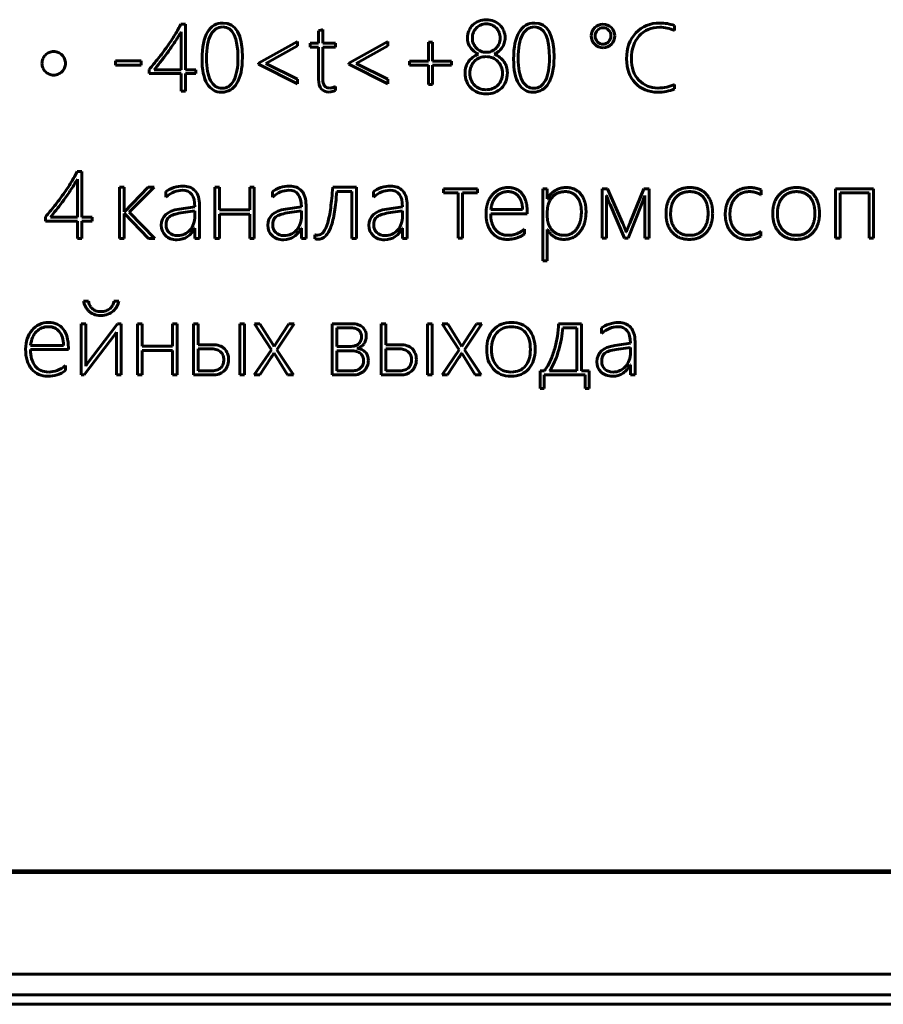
# Model space of a CAD drawing. Header units: millimetres. Extents: x -60 to 67, y -65 to 46.
# Tile 3 of 7: x 0 to 21, y -65 to -41. Entities that reach past the tile are written whole.
import ezdxf

# ---------------------------------------------------------------- set-up
doc = ezdxf.new("R2010")
doc.units = ezdxf.units.MM
doc.linetypes.add('K5LT32769', pattern=[0])
doc.linetypes.add('K5LT_BASIC', pattern=[0])

msp = doc.modelspace()

# ---------------------------------------------------------------- linework, layer by layer
at = {"color": 150, "linetype": 'K5LT_BASIC', "lineweight": 60, "true_color": 0x0080ff}
for p, q in [((4.131, -41.215), (4.021, -41.215)), ((4.131, -42.31), (4.131, -41.215)), ((15.912, -41.365), (15.912, -41.246)), ((4.028, -42.31), (4.028, -41.399)), ((7.339, -41.376), (7.339, -41.675)), ((7.443, -41.675), (7.443, -41.341)), ((6.829, -41.629), (5.892, -42.154)), ((6.067, -42.161), (6.829, -41.734)), ((6.829, -41.734), (6.829, -41.629)), ((7.133, -41.675), (7.133, -41.769)), ((7.339, -41.675), (7.133, -41.675)), ((7.747, -41.675), (7.443, -41.675)), ((7.747, -41.769), (7.747, -41.675)), ((9.008, -41.629), (8.071, -42.154)), ((8.246, -42.161), (9.008, -41.734)), ((9.008, -41.734), (9.008, -41.629)), ((10.082, -41.645), (9.988, -41.645)), ((9.988, -41.645), (9.988, -42.108)), ((10.082, -42.108), (10.082, -41.645)), ((7.133, -41.769), (7.339, -41.769)), ((7.339, -41.769), (7.339, -42.543)), ((7.443, -42.528), (7.443, -41.769)), ((7.443, -41.769), (7.747, -41.769)), ((3.066, -42.101), (2.451, -42.101)), ((2.451, -42.101), (2.451, -42.202)), ((2.451, -42.202), (3.066, -42.202)), ((3.066, -42.202), (3.066, -42.101)), ((5.892, -42.154), (5.892, -42.174)), ((5.892, -42.174), (6.829, -42.648)), ((6.067, -42.165), (6.067, -42.161)), ((6.829, -42.541), (6.067, -42.165)), ((8.071, -42.154), (8.071, -42.174)), ((8.071, -42.174), (9.008, -42.648)), ((8.246, -42.165), (8.246, -42.161)), ((9.008, -42.541), (8.246, -42.165)), ((9.525, -42.108), (9.525, -42.202)), ((9.988, -42.108), (9.525, -42.108)), ((9.525, -42.202), (9.988, -42.202)), ((9.988, -42.202), (9.988, -42.665)), ((10.544, -42.108), (10.082, -42.108)), ((10.082, -42.665), (10.082, -42.202)), ((10.082, -42.202), (10.544, -42.202)), ((10.544, -42.202), (10.544, -42.108)), ((3.259, -42.302), (3.259, -42.404)), ((3.259, -42.404), (4.028, -42.404)), ((3.379, -42.31), (4.028, -42.31)), ((4.028, -42.404), (4.028, -42.826)), ((4.385, -42.31), (4.131, -42.31)), ((4.131, -42.826), (4.131, -42.404)), ((4.131, -42.404), (4.385, -42.404)), ((4.385, -42.404), (4.385, -42.31)), ((6.829, -42.648), (6.829, -42.541)), ((9.008, -42.648), (9.008, -42.541)), ((9.988, -42.665), (10.082, -42.665)), ((15.912, -42.773), (15.912, -42.665)), ((4.028, -42.826), (4.131, -42.826)), ((7.747, -42.81), (7.747, -42.713)), ((1.634, -44.766), (1.524, -44.766)), ((1.634, -45.862), (1.634, -44.766)), ((1.531, -45.862), (1.531, -44.95)), ((2.658, -45.142), (2.547, -45.142)), ((2.547, -45.142), (2.547, -46.377)), ((2.658, -45.732), (2.658, -45.142)), ((3.235, -45.142), (2.663, -45.732)), ((2.781, -45.745), (3.379, -45.142)), ((3.379, -45.142), (3.235, -45.142)), ((3.663, -45.244), (3.663, -45.378)), ((4.953, -45.142), (4.841, -45.142)), ((4.841, -45.142), (4.841, -46.377)), ((4.953, -45.686), (4.953, -45.142)), ((5.681, -45.142), (5.681, -45.686)), ((5.792, -45.142), (5.681, -45.142)), ((5.792, -46.377), (5.792, -45.142)), ((6.229, -45.244), (6.229, -45.378)), ((8.25, -45.142), (7.679, -45.142)), ((7.778, -45.244), (8.138, -45.244)), ((8.138, -45.244), (8.138, -46.377)), ((8.25, -46.377), (8.25, -45.142)), ((8.663, -45.244), (8.663, -45.378)), ((10.345, -45.178), (10.345, -45.276)), ((11.165, -45.178), (10.345, -45.178)), ((10.345, -45.276), (10.702, -45.276)), ((10.702, -45.276), (10.702, -46.369)), ((10.808, -45.276), (11.165, -45.276)), ((10.808, -46.369), (10.808, -45.276)), ((11.165, -45.276), (11.165, -45.178)), ((12.848, -45.178), (12.742, -45.178)), ((12.742, -45.178), (12.742, -46.917)), ((12.848, -45.424), (12.848, -45.178)), ((14.3, -45.178), (14.171, -45.178)), ((14.171, -45.178), (14.171, -46.369)), ((14.662, -46.003), (14.3, -45.178)), ((15.171, -45.178), (14.833, -46.007)), ((15.304, -45.178), (15.171, -45.178)), ((15.304, -46.369), (15.304, -45.178)), ((17.994, -45.326), (17.994, -45.205)), ((19.791, -45.178), (19.791, -46.369)), ((20.706, -45.178), (19.791, -45.178)), ((19.897, -46.369), (19.897, -45.276)), ((19.897, -45.276), (20.6, -45.276)), ((20.6, -45.276), (20.6, -46.369)), ((20.706, -46.369), (20.706, -45.178)), ((12.853, -45.424), (12.848, -45.424)), ((14.274, -46.369), (14.274, -45.34)), ((15.114, -45.56), (15.139, -45.496)), ((15.166, -45.424), (15.198, -45.34)), ((15.198, -45.34), (15.198, -46.369)), ((2.663, -45.732), (2.658, -45.732)), ((3.399, -46.377), (2.781, -45.745)), ((4.359, -45.612), (3.98, -45.668)), ((4.359, -45.713), (4.019, -45.762)), ((4.359, -45.833), (4.359, -45.713)), ((4.471, -46.377), (4.471, -45.574)), ((5.681, -45.686), (4.953, -45.686)), ((6.926, -45.612), (6.546, -45.668)), ((6.926, -45.713), (6.585, -45.762)), ((6.926, -45.833), (6.926, -45.713)), ((7.037, -46.377), (7.037, -45.574)), ((9.36, -45.612), (8.98, -45.668)), ((9.36, -45.713), (9.019, -45.762)), ((9.36, -45.833), (9.36, -45.713)), ((9.471, -46.377), (9.471, -45.574)), ((11.488, -45.681), (12.253, -45.681)), ((12.364, -45.779), (12.364, -45.731)), ((12.848, -45.714), (12.848, -45.864)), ((14.358, -45.56), (14.705, -46.369)), ((14.792, -46.369), (15.114, -45.56)), ((0.762, -45.854), (0.762, -45.956)), ((0.762, -45.956), (1.531, -45.956)), ((0.882, -45.862), (1.531, -45.862)), ((1.531, -45.956), (1.531, -46.377)), ((1.887, -45.862), (1.634, -45.862)), ((1.634, -46.377), (1.634, -45.956)), ((1.634, -45.956), (1.887, -45.956)), ((1.887, -45.956), (1.887, -45.862)), ((2.658, -45.772), (2.663, -45.772)), ((2.658, -46.377), (2.658, -45.772)), ((2.663, -45.772), (3.243, -46.377)), ((4.953, -45.787), (5.681, -45.787)), ((4.953, -46.377), (4.953, -45.787)), ((5.681, -45.787), (5.681, -46.377)), ((11.484, -45.779), (12.364, -45.779)), ((4.355, -46.13), (4.359, -46.13)), ((4.359, -46.13), (4.359, -46.377)), ((6.921, -46.13), (6.926, -46.13)), ((6.926, -46.13), (6.926, -46.377)), ((9.355, -46.13), (9.36, -46.13)), ((9.36, -46.13), (9.36, -46.377)), ((12.298, -46.267), (12.298, -46.153)), ((12.848, -46.917), (12.848, -46.157)), ((12.848, -46.157), (12.853, -46.157)), ((17.99, -46.317), (17.99, -46.205)), ((1.531, -46.377), (1.634, -46.377)), ((2.547, -46.377), (2.658, -46.377)), ((3.243, -46.377), (3.399, -46.377)), ((4.359, -46.377), (4.471, -46.377)), ((4.841, -46.377), (4.953, -46.377)), ((5.681, -46.377), (5.792, -46.377)), ((6.926, -46.377), (7.037, -46.377)), ((7.247, -46.286), (7.247, -46.385)), ((8.138, -46.377), (8.25, -46.377)), ((9.36, -46.377), (9.471, -46.377)), ((10.702, -46.369), (10.808, -46.369)), ((14.171, -46.369), (14.274, -46.369)), ((14.705, -46.369), (14.792, -46.369)), ((15.198, -46.369), (15.304, -46.369)), ((19.791, -46.369), (19.897, -46.369)), ((20.6, -46.369), (20.706, -46.369)), ((12.742, -46.917), (12.848, -46.917)), ((1.799, -47.885), (1.681, -47.885)), ((2.528, -47.885), (2.41, -47.885)), ((2.094, -48.137), (2.092, -48.137)), ((1.62, -48.429), (1.62, -49.663)), ((1.731, -48.429), (1.62, -48.429)), ((1.731, -49.451), (1.731, -48.429)), ((2.497, -48.429), (1.761, -49.404)), ((2.585, -48.429), (2.497, -48.429)), ((2.585, -49.663), (2.585, -48.429)), ((3.091, -48.429), (2.98, -48.429)), ((2.98, -48.429), (2.98, -49.663)), ((3.091, -48.972), (3.091, -48.429)), ((3.819, -48.429), (3.819, -48.972)), ((3.931, -48.429), (3.819, -48.429)), ((3.931, -49.663), (3.931, -48.429)), ((4.437, -48.429), (4.326, -48.429)), ((4.326, -48.429), (4.326, -49.663)), ((4.437, -48.935), (4.437, -48.429)), ((5.553, -48.429), (5.442, -48.429)), ((5.442, -48.429), (5.442, -49.663)), ((5.553, -49.663), (5.553, -48.429)), ((5.798, -48.429), (6.203, -49.06)), ((5.928, -48.429), (5.798, -48.429)), ((6.203, -48.871), (5.928, -48.429)), ((6.331, -49.058), (6.751, -48.429)), ((6.62, -48.429), (6.334, -48.876)), ((6.751, -48.429), (6.62, -48.429)), ((7.664, -48.429), (7.664, -49.663)), ((8.133, -48.429), (7.664, -48.429)), ((8.119, -48.53), (7.775, -48.53)), ((7.775, -48.53), (7.775, -48.977)), ((8.847, -48.429), (8.847, -49.663)), ((8.958, -48.429), (8.847, -48.429)), ((8.958, -48.935), (8.958, -48.429)), ((10.074, -48.429), (9.963, -48.429)), ((9.963, -48.429), (9.963, -49.663)), ((10.074, -49.663), (10.074, -48.429)), ((10.45, -48.429), (10.319, -48.429)), ((10.319, -48.429), (10.725, -49.06)), ((10.725, -48.871), (10.45, -48.429)), ((10.853, -49.058), (11.272, -48.429)), ((11.142, -48.429), (10.855, -48.876)), ((11.272, -48.429), (11.142, -48.429)), ((13.669, -48.429), (13.119, -48.429)), ((13.558, -48.53), (13.22, -48.53)), ((13.558, -49.562), (13.558, -48.53)), ((13.669, -49.562), (13.669, -48.429)), ((14.153, -48.53), (14.153, -48.664)), ((1.698, -49.663), (2.44, -48.678)), ((2.474, -48.631), (2.474, -49.663)), ((0.4, -49.051), (1.314, -49.051)), ((0.405, -48.95), (1.198, -48.95)), ((1.314, -49.051), (1.314, -49.002)), ((3.819, -48.972), (3.091, -48.972)), ((3.091, -49.663), (3.091, -49.073)), ((3.091, -49.073), (3.819, -49.073)), ((3.819, -49.073), (3.819, -49.663)), ((4.79, -48.935), (4.437, -48.935)), ((4.767, -49.036), (4.437, -49.036)), ((4.437, -49.036), (4.437, -49.562)), ((6.203, -49.06), (5.79, -49.663)), ((6.272, -48.977), (6.267, -48.977)), ((6.334, -48.876), (6.272, -48.977)), ((6.734, -49.663), (6.331, -49.058)), ((7.775, -48.977), (8.089, -48.977)), ((7.775, -49.078), (7.775, -49.562)), ((8.105, -49.078), (7.775, -49.078)), ((9.312, -48.935), (8.958, -48.935)), ((9.289, -49.036), (8.958, -49.036)), ((8.958, -49.036), (8.958, -49.562)), ((10.725, -49.06), (10.312, -49.663)), ((10.793, -48.977), (10.788, -48.977)), ((10.855, -48.876), (10.793, -48.977)), ((11.255, -49.663), (10.853, -49.058)), ((14.849, -48.898), (14.47, -48.955)), ((14.849, -48.999), (14.509, -49.048)), ((14.849, -49.12), (14.849, -48.999)), ((14.96, -49.663), (14.96, -48.861)), ((5.926, -49.663), (6.198, -49.244)), ((6.219, -49.211), (6.262, -49.142)), ((6.262, -49.142), (6.267, -49.142)), ((6.267, -49.142), (6.593, -49.663)), ((10.447, -49.663), (10.72, -49.244)), ((10.74, -49.211), (10.784, -49.142)), ((10.784, -49.142), (10.788, -49.142)), ((10.788, -49.142), (11.114, -49.663)), ((1.245, -49.557), (1.245, -49.439)), ((4.437, -49.562), (4.77, -49.562)), ((7.775, -49.562), (8.145, -49.562)), ((8.958, -49.562), (9.291, -49.562)), ((12.672, -49.562), (12.672, -49.989)), ((12.78, -49.562), (12.672, -49.562)), ((12.904, -49.562), (13.558, -49.562)), ((13.859, -49.562), (13.669, -49.562)), ((13.859, -49.989), (13.859, -49.562)), ((14.844, -49.416), (14.849, -49.416)), ((14.849, -49.416), (14.849, -49.663)), ((1.62, -49.663), (1.698, -49.663)), ((2.474, -49.663), (2.585, -49.663)), ((2.98, -49.663), (3.091, -49.663)), ((3.819, -49.663), (3.931, -49.663)), ((4.326, -49.663), (4.8, -49.663)), ((5.442, -49.663), (5.553, -49.663)), ((5.79, -49.663), (5.926, -49.663)), ((6.593, -49.663), (6.734, -49.663)), ((7.664, -49.663), (8.168, -49.663)), ((8.847, -49.663), (9.321, -49.663)), ((9.963, -49.663), (10.074, -49.663)), ((10.312, -49.663), (10.447, -49.663)), ((11.114, -49.663), (11.255, -49.663)), ((12.773, -49.989), (12.773, -49.663)), ((12.773, -49.663), (13.758, -49.663)), ((13.758, -49.663), (13.758, -49.989)), ((14.849, -49.663), (14.96, -49.663)), ((12.672, -49.989), (12.773, -49.989)), ((13.758, -49.989), (13.859, -49.989)), ((-48.943, -61.609), (55.057, -61.609))]:
    msp.add_line(p, q, dxfattribs=at)
at = {"color": 150, "linetype": 'K5LT32769', "lineweight": 60, "true_color": 0x0080ff}
for p, q in [((-48.984, -61.65), (55.098, -61.65)), ((-50.478, -64.097), (56.592, -64.097)), ((-50.478, -64.097), (56.592, -64.097)), ((56.592, -64.594), (-50.478, -64.594)), ((56.592, -64.594), (-50.478, -64.594)), ((-50.478, -64.821), (56.592, -64.821))]:
    msp.add_line(p, q, dxfattribs=at)
at = {"color": 150, "linetype": 'K5LT_BASIC', "lineweight": 60, "true_color": 0x0080ff}
for points, degree in [([(4.021, -41.215), (3.983, -41.293), (3.935, -41.379), (3.879, -41.472)], 3), ([(5.04, -41.187), (4.877, -41.187), (4.751, -41.26), (4.663, -41.406)], 3), ([(5.505, -42.013), (5.505, -41.462), (5.35, -41.187), (5.04, -41.187)], 3), ([(11.054, -41.231), (11.014, -41.271), (10.982, -41.317), (10.959, -41.371)], 3), ([(11.198, -41.139), (11.142, -41.161), (11.094, -41.192), (11.054, -41.231)], 3), ([(11.241, -41.235), (11.2, -41.253), (11.165, -41.277), (11.136, -41.308)], 3), ([(11.378, -41.106), (11.313, -41.106), (11.254, -41.117), (11.198, -41.139)], 3), ([(11.377, -41.207), (11.327, -41.207), (11.282, -41.217), (11.241, -41.235)], 3), ([(11.509, -41.233), (11.468, -41.216), (11.424, -41.207), (11.377, -41.207)], 3), ([(11.559, -41.14), (11.503, -41.117), (11.443, -41.106), (11.378, -41.106)], 3), ([(11.615, -41.305), (11.585, -41.275), (11.55, -41.251), (11.509, -41.233)], 3), ([(11.703, -41.233), (11.663, -41.193), (11.615, -41.163), (11.559, -41.14)], 3), ([(11.797, -41.373), (11.775, -41.319), (11.743, -41.272), (11.703, -41.233)], 3), ([(12.544, -41.187), (12.381, -41.187), (12.255, -41.26), (12.168, -41.406)], 3), ([(13.009, -42.013), (13.009, -41.462), (12.854, -41.187), (12.544, -41.187)], 3), ([(14.188, -41.215), (14.111, -41.215), (14.045, -41.242), (13.99, -41.298)], 3), ([(14.39, -41.297), (14.334, -41.242), (14.267, -41.215), (14.188, -41.215)], 3), ([(15.557, -41.187), (15.325, -41.187), (15.134, -41.266), (14.983, -41.424)], 3), ([(15.912, -41.246), (15.799, -41.207), (15.68, -41.187), (15.557, -41.187)], 3), ([(3.879, -41.472), (3.822, -41.564), (3.759, -41.659), (3.691, -41.755)], 3), ([(4.028, -41.399), (3.973, -41.493), (3.917, -41.584), (3.858, -41.673)], 3), ([(4.663, -41.406), (4.576, -41.551), (4.532, -41.767), (4.532, -42.054)], 3), ([(4.743, -41.471), (4.674, -41.598), (4.64, -41.788), (4.64, -42.041)], 3), ([(5.032, -41.281), (4.908, -41.281), (4.812, -41.345), (4.743, -41.471)], 3), ([(5.397, -42.029), (5.397, -41.53), (5.275, -41.281), (5.032, -41.281)], 3), ([(7.391, -41.358), (7.373, -41.364), (7.356, -41.37), (7.339, -41.376)], 3), ([(7.443, -41.341), (7.426, -41.347), (7.409, -41.353), (7.391, -41.358)], 3), ([(10.959, -41.371), (10.936, -41.425), (10.925, -41.484), (10.925, -41.547)], 3), ([(11.068, -41.417), (11.052, -41.459), (11.043, -41.503), (11.043, -41.551)], 3), ([(11.136, -41.308), (11.106, -41.339), (11.084, -41.375), (11.068, -41.417)], 3), ([(11.687, -41.415), (11.669, -41.373), (11.645, -41.337), (11.615, -41.305)], 3), ([(11.712, -41.551), (11.712, -41.502), (11.704, -41.456), (11.687, -41.415)], 3), ([(11.831, -41.547), (11.831, -41.484), (11.82, -41.426), (11.797, -41.373)], 3), ([(12.168, -41.406), (12.08, -41.551), (12.036, -41.767), (12.036, -42.054)], 3), ([(12.247, -41.471), (12.178, -41.598), (12.144, -41.788), (12.144, -42.041)], 3), ([(12.536, -41.281), (12.412, -41.281), (12.316, -41.345), (12.247, -41.471)], 3), ([(12.901, -42.029), (12.901, -41.53), (12.779, -41.281), (12.536, -41.281)], 3), ([(13.99, -41.298), (13.935, -41.353), (13.907, -41.419), (13.907, -41.495)], 3), ([(13.907, -41.495), (13.907, -41.573), (13.935, -41.64), (13.992, -41.696)], 3), ([(14.056, -41.358), (14.018, -41.396), (13.999, -41.442), (13.999, -41.495)], 3), ([(14.193, -41.3), (14.139, -41.3), (14.094, -41.319), (14.056, -41.358)], 3), ([(14.325, -41.356), (14.289, -41.319), (14.245, -41.3), (14.193, -41.3)], 3), ([(14.323, -41.637), (14.36, -41.597), (14.379, -41.55), (14.379, -41.495)], 3), ([(14.379, -41.495), (14.379, -41.44), (14.361, -41.393), (14.325, -41.356)], 3), ([(14.473, -41.495), (14.473, -41.418), (14.445, -41.352), (14.39, -41.297)], 3), ([(14.391, -41.697), (14.446, -41.641), (14.473, -41.574), (14.473, -41.495)], 3), ([(14.983, -41.424), (14.832, -41.581), (14.757, -41.791), (14.757, -42.052)], 3), ([(14.872, -42.042), (14.872, -41.814), (14.935, -41.631), (15.062, -41.494)], 3), ([(15.062, -41.494), (15.188, -41.357), (15.353, -41.288), (15.555, -41.288)], 3), ([(15.555, -41.288), (15.68, -41.288), (15.799, -41.314), (15.912, -41.365)], 3), ([(3.858, -41.673), (3.799, -41.761), (3.741, -41.844), (3.684, -41.922)], 3), ([(10.925, -41.547), (10.925, -41.589), (10.931, -41.629), (10.943, -41.668)], 3), ([(10.943, -41.668), (10.956, -41.707), (10.974, -41.743), (10.997, -41.777)], 3), ([(11.043, -41.551), (11.043, -41.599), (11.052, -41.644), (11.069, -41.685)], 3), ([(11.069, -41.685), (11.087, -41.726), (11.11, -41.762), (11.14, -41.793)], 3), ([(11.614, -41.792), (11.644, -41.761), (11.668, -41.725), (11.686, -41.684)], 3), ([(11.686, -41.684), (11.703, -41.643), (11.712, -41.598), (11.712, -41.551)], 3), ([(11.759, -41.777), (11.782, -41.743), (11.8, -41.707), (11.812, -41.669)], 3), ([(11.812, -41.669), (11.825, -41.63), (11.831, -41.59), (11.831, -41.547)], 3), ([(13.992, -41.696), (14.048, -41.753), (14.115, -41.781), (14.193, -41.781)], 3), ([(14.188, -41.696), (14.24, -41.696), (14.285, -41.676), (14.323, -41.637)], 3), ([(14.193, -41.781), (14.27, -41.781), (14.336, -41.753), (14.391, -41.697)], 3), ([(0.76, -41.957), (0.735, -41.982), (0.715, -42.013), (0.7, -42.048)], 3), ([(0.849, -41.896), (0.815, -41.911), (0.785, -41.931), (0.76, -41.957)], 3), ([(0.96, -41.873), (0.921, -41.873), (0.884, -41.881), (0.849, -41.896)], 3), ([(1.071, -41.896), (1.038, -41.881), (1.001, -41.873), (0.96, -41.873)], 3), ([(1.161, -41.957), (1.136, -41.931), (1.105, -41.911), (1.071, -41.896)], 3), ([(1.222, -42.048), (1.208, -42.013), (1.188, -41.982), (1.161, -41.957)], 3), ([(3.691, -41.755), (3.624, -41.85), (3.553, -41.945), (3.478, -42.039)], 3), ([(3.684, -41.922), (3.626, -42.001), (3.572, -42.073), (3.519, -42.138)], 3), ([(10.997, -41.777), (11.021, -41.81), (11.049, -41.84), (11.082, -41.868)], 3), ([(11.082, -41.868), (11.114, -41.895), (11.151, -41.918), (11.191, -41.937)], 3), ([(11.14, -41.793), (11.171, -41.823), (11.206, -41.847), (11.247, -41.865)], 3), ([(11.247, -41.865), (11.287, -41.883), (11.331, -41.892), (11.377, -41.892)], 3), ([(11.377, -41.892), (11.423, -41.892), (11.466, -41.883), (11.507, -41.865)], 3), ([(11.507, -41.865), (11.548, -41.847), (11.584, -41.823), (11.614, -41.792)], 3), ([(11.569, -41.937), (11.609, -41.918), (11.645, -41.895), (11.677, -41.868)], 3), ([(11.677, -41.868), (11.71, -41.841), (11.737, -41.811), (11.759, -41.777)], 3), ([(0.7, -42.048), (0.686, -42.084), (0.678, -42.12), (0.678, -42.159)], 3), ([(0.678, -42.159), (0.678, -42.197), (0.686, -42.233), (0.7, -42.268)], 3), ([(1.245, -42.159), (1.245, -42.12), (1.238, -42.084), (1.222, -42.048)], 3), ([(1.222, -42.268), (1.238, -42.233), (1.245, -42.197), (1.245, -42.159)], 3), ([(3.478, -42.039), (3.404, -42.133), (3.331, -42.221), (3.259, -42.302)], 3), ([(3.519, -42.138), (3.467, -42.204), (3.42, -42.261), (3.379, -42.31)], 3), ([(4.532, -42.054), (4.532, -42.314), (4.573, -42.512), (4.657, -42.649)], 3), ([(5.298, -42.569), (5.364, -42.443), (5.397, -42.263), (5.397, -42.029)], 3), ([(5.373, -42.638), (5.461, -42.495), (5.505, -42.287), (5.505, -42.013)], 3), ([(10.948, -42.12), (10.921, -42.159), (10.901, -42.201), (10.888, -42.245)], 3), ([(11.093, -42.107), (11.058, -42.142), (11.031, -42.184), (11.011, -42.233)], 3), ([(11.218, -42.025), (11.17, -42.045), (11.128, -42.072), (11.093, -42.107)], 3), ([(11.373, -41.995), (11.317, -41.995), (11.266, -42.005), (11.218, -42.025)], 3), ([(11.536, -42.027), (11.487, -42.006), (11.433, -41.995), (11.373, -41.995)], 3), ([(11.66, -42.113), (11.626, -42.077), (11.584, -42.049), (11.536, -42.027)], 3), ([(11.739, -42.24), (11.721, -42.192), (11.694, -42.15), (11.66, -42.113)], 3), ([(11.866, -42.245), (11.853, -42.201), (11.833, -42.159), (11.807, -42.12)], 3), ([(12.036, -42.054), (12.036, -42.314), (12.077, -42.512), (12.161, -42.649)], 3), ([(12.802, -42.569), (12.868, -42.443), (12.901, -42.263), (12.901, -42.029)], 3), ([(12.878, -42.638), (12.965, -42.495), (13.009, -42.287), (13.009, -42.013)], 3), ([(14.757, -42.052), (14.757, -42.29), (14.826, -42.483), (14.965, -42.631)], 3), ([(0.7, -42.268), (0.715, -42.304), (0.735, -42.333), (0.76, -42.358)], 3), ([(0.76, -42.358), (0.785, -42.383), (0.815, -42.403), (0.849, -42.419)], 3), ([(0.849, -42.419), (0.884, -42.433), (0.921, -42.441), (0.96, -42.441)], 3), ([(0.96, -42.441), (1.001, -42.441), (1.038, -42.433), (1.071, -42.419)], 3), ([(1.071, -42.419), (1.105, -42.403), (1.136, -42.383), (1.161, -42.358)], 3), ([(1.161, -42.358), (1.188, -42.333), (1.208, -42.304), (1.222, -42.268)], 3), ([(10.888, -42.245), (10.875, -42.29), (10.868, -42.336), (10.868, -42.381)], 3), ([(10.868, -42.381), (10.868, -42.462), (10.881, -42.535), (10.906, -42.598)], 3), ([(11.011, -42.233), (10.991, -42.282), (10.982, -42.336), (10.982, -42.393)], 3), ([(10.982, -42.393), (10.982, -42.454), (10.991, -42.508), (11.01, -42.557)], 3), ([(11.738, -42.557), (11.757, -42.508), (11.767, -42.454), (11.767, -42.393)], 3), ([(11.767, -42.393), (11.767, -42.34), (11.758, -42.288), (11.739, -42.24)], 3), ([(11.848, -42.597), (11.873, -42.534), (11.885, -42.462), (11.885, -42.381)], 3), ([(11.885, -42.381), (11.885, -42.336), (11.879, -42.29), (11.866, -42.245)], 3), ([(4.657, -42.649), (4.741, -42.785), (4.857, -42.853), (5.005, -42.853)], 3), ([(5.005, -42.853), (5.163, -42.853), (5.286, -42.782), (5.373, -42.638)], 3), ([(5.019, -42.759), (5.138, -42.759), (5.231, -42.696), (5.298, -42.569)], 3), ([(7.339, -42.543), (7.339, -42.747), (7.425, -42.849), (7.595, -42.849)], 3), ([(7.481, -42.701), (7.456, -42.665), (7.443, -42.608), (7.443, -42.528)], 3), ([(10.906, -42.598), (10.931, -42.661), (10.967, -42.714), (11.012, -42.758)], 3), ([(11.01, -42.557), (11.03, -42.606), (11.056, -42.649), (11.091, -42.684)], 3), ([(11.091, -42.684), (11.125, -42.719), (11.166, -42.746), (11.214, -42.764)], 3), ([(11.531, -42.764), (11.58, -42.746), (11.621, -42.719), (11.656, -42.684)], 3), ([(11.656, -42.684), (11.692, -42.649), (11.719, -42.606), (11.738, -42.557)], 3), ([(11.743, -42.757), (11.788, -42.713), (11.823, -42.66), (11.848, -42.597)], 3), ([(12.161, -42.649), (12.245, -42.785), (12.361, -42.853), (12.509, -42.853)], 3), ([(12.509, -42.853), (12.667, -42.853), (12.79, -42.782), (12.878, -42.638)], 3), ([(12.524, -42.759), (12.642, -42.759), (12.735, -42.696), (12.802, -42.569)], 3), ([(14.965, -42.631), (15.104, -42.779), (15.284, -42.853), (15.504, -42.853)], 3), ([(15.912, -42.665), (15.794, -42.723), (15.662, -42.752), (15.513, -42.752)], 3), ([(7.608, -42.754), (7.548, -42.754), (7.506, -42.737), (7.481, -42.701)], 3), ([(7.595, -42.849), (7.642, -42.849), (7.693, -42.836), (7.747, -42.81)], 3), ([(7.747, -42.713), (7.697, -42.74), (7.651, -42.754), (7.608, -42.754)], 3), ([(11.012, -42.758), (11.056, -42.801), (11.11, -42.834), (11.172, -42.857)], 3), ([(11.172, -42.857), (11.234, -42.88), (11.302, -42.892), (11.376, -42.892)], 3), ([(11.214, -42.764), (11.262, -42.783), (11.315, -42.793), (11.373, -42.793)], 3), ([(11.373, -42.793), (11.43, -42.793), (11.483, -42.783), (11.531, -42.764)], 3), ([(11.376, -42.892), (11.452, -42.892), (11.521, -42.88), (11.583, -42.857)], 3), ([(11.583, -42.857), (11.645, -42.834), (11.699, -42.801), (11.743, -42.757)], 3), ([(15.504, -42.853), (15.646, -42.853), (15.782, -42.826), (15.912, -42.773)], 3), ([(1.524, -44.766), (1.486, -44.845), (1.438, -44.93), (1.381, -45.023)], 3), ([(1.381, -45.023), (1.324, -45.116), (1.262, -45.21), (1.194, -45.306)], 3), ([(1.531, -44.95), (1.476, -45.044), (1.419, -45.136), (1.361, -45.224)], 3), ([(1.361, -45.224), (1.302, -45.312), (1.244, -45.395), (1.187, -45.474)], 3), ([(3.85, -45.151), (3.771, -45.177), (3.709, -45.208), (3.663, -45.244)], 3), ([(3.663, -45.378), (3.792, -45.269), (3.924, -45.214), (4.06, -45.214)], 3), ([(4.071, -45.113), (4.002, -45.113), (3.928, -45.125), (3.85, -45.151)], 3), ([(4.06, -45.214), (4.26, -45.214), (4.359, -45.346), (4.359, -45.612)], 3), ([(4.366, -45.231), (4.296, -45.152), (4.198, -45.113), (4.071, -45.113)], 3), ([(4.471, -45.574), (4.471, -45.424), (4.436, -45.309), (4.366, -45.231)], 3), ([(6.416, -45.151), (6.337, -45.177), (6.275, -45.208), (6.229, -45.244)], 3), ([(6.229, -45.378), (6.358, -45.269), (6.49, -45.214), (6.626, -45.214)], 3), ([(6.637, -45.113), (6.568, -45.113), (6.494, -45.125), (6.416, -45.151)], 3), ([(6.626, -45.214), (6.826, -45.214), (6.926, -45.346), (6.926, -45.612)], 3), ([(6.932, -45.231), (6.863, -45.152), (6.764, -45.113), (6.637, -45.113)], 3), ([(7.037, -45.574), (7.037, -45.424), (7.002, -45.309), (6.932, -45.231)], 3), ([(7.679, -45.142), (7.667, -45.328), (7.651, -45.493), (7.631, -45.636)], 3), ([(7.724, -45.733), (7.747, -45.59), (7.764, -45.427), (7.778, -45.244)], 3), ([(8.85, -45.151), (8.771, -45.177), (8.709, -45.208), (8.663, -45.244)], 3), ([(8.663, -45.378), (8.792, -45.269), (8.924, -45.214), (9.06, -45.214)], 3), ([(9.071, -45.113), (9.002, -45.113), (8.928, -45.125), (8.85, -45.151)], 3), ([(9.06, -45.214), (9.26, -45.214), (9.36, -45.346), (9.36, -45.612)], 3), ([(9.366, -45.231), (9.297, -45.152), (9.198, -45.113), (9.071, -45.113)], 3), ([(9.471, -45.574), (9.471, -45.424), (9.436, -45.309), (9.366, -45.231)], 3), ([(11.905, -45.149), (11.668, -45.149), (11.52, -45.328)], 2), ([(11.901, -45.247), (11.733, -45.247), (11.624, -45.36)], 2), ([(12.154, -45.361), (12.062, -45.247), (11.901, -45.247)], 2), ([(12.245, -45.305), (12.127, -45.149), (11.905, -45.149)], 2), ([(13.036, -45.221), (12.917, -45.292), (12.853, -45.424)], 2), ([(13.284, -45.247), (13.076, -45.247), (12.962, -45.387)], 2), ([(13.298, -45.149), (13.155, -45.149), (13.036, -45.221)], 2), ([(13.564, -45.379), (13.459, -45.247), (13.284, -45.247)], 2), ([(13.652, -45.306), (13.525, -45.149), (13.298, -45.149)], 2), ([(16.281, -45.149), (16.022, -45.149), (15.864, -45.317)], 2), ([(16.277, -45.247), (16.066, -45.247), (15.942, -45.389)], 2), ([(16.604, -45.383), (16.488, -45.247), (16.277, -45.247)], 2), ([(16.683, -45.316), (16.535, -45.149), (16.281, -45.149)], 2), ([(17.731, -45.149), (17.469, -45.149), (17.302, -45.33)], 2), ([(17.376, -45.398), (17.506, -45.247), (17.715, -45.247)], 2), ([(17.715, -45.247), (17.867, -45.247), (17.994, -45.326)], 2), ([(17.994, -45.205), (17.867, -45.149), (17.731, -45.149)], 2), ([(18.853, -45.149), (18.594, -45.149), (18.436, -45.317)], 2), ([(18.848, -45.247), (18.638, -45.247), (18.513, -45.389)], 2), ([(19.175, -45.383), (19.06, -45.247), (18.848, -45.247)], 2), ([(19.255, -45.316), (19.107, -45.149), (18.853, -45.149)], 2), ([(1.194, -45.306), (1.126, -45.402), (1.055, -45.497), (0.981, -45.59)], 3), ([(1.187, -45.474), (1.129, -45.552), (1.075, -45.624), (1.022, -45.69)], 3), ([(11.52, -45.328), (11.372, -45.506), (11.372, -45.767)], 2), ([(11.624, -45.36), (11.514, -45.472), (11.488, -45.681)], 2), ([(12.253, -45.681), (12.246, -45.475), (12.154, -45.361)], 2), ([(12.364, -45.731), (12.364, -45.461), (12.245, -45.305)], 2), ([(12.962, -45.387), (12.848, -45.526), (12.848, -45.714)], 2), ([(13.668, -45.733), (13.668, -45.51), (13.564, -45.379)], 2), ([(13.78, -45.731), (13.78, -45.462), (13.652, -45.306)], 2), ([(14.274, -45.34), (14.291, -45.385), (14.306, -45.426)], 2), ([(14.306, -45.426), (14.318, -45.461), (14.332, -45.498)], 2), ([(14.332, -45.498), (14.346, -45.535), (14.358, -45.56)], 2), ([(15.139, -45.496), (15.154, -45.459), (15.166, -45.424)], 2), ([(15.864, -45.317), (15.706, -45.484), (15.706, -45.781)], 2), ([(15.942, -45.389), (15.817, -45.531), (15.817, -45.783)], 2), ([(16.719, -45.774), (16.719, -45.519), (16.604, -45.383)], 2), ([(16.83, -45.776), (16.83, -45.482), (16.683, -45.316)], 2), ([(17.302, -45.33), (17.134, -45.511), (17.134, -45.795)], 2), ([(17.246, -45.788), (17.246, -45.548), (17.376, -45.398)], 2), ([(18.436, -45.317), (18.277, -45.484), (18.277, -45.781)], 2), ([(18.513, -45.389), (18.389, -45.531), (18.389, -45.783)], 2), ([(19.291, -45.774), (19.291, -45.519), (19.175, -45.383)], 2), ([(19.402, -45.776), (19.402, -45.482), (19.255, -45.316)], 2), ([(0.981, -45.59), (0.907, -45.684), (0.834, -45.772), (0.762, -45.854)], 3), ([(1.022, -45.69), (0.969, -45.756), (0.923, -45.813), (0.882, -45.862)], 3), ([(3.98, -45.668), (3.695, -45.713), (3.552, -45.843), (3.552, -46.058)], 3), ([(4.019, -45.762), (3.89, -45.781), (3.799, -45.811), (3.747, -45.852)], 3), ([(6.546, -45.668), (6.261, -45.713), (6.118, -45.843), (6.118, -46.058)], 3), ([(6.585, -45.762), (6.456, -45.781), (6.365, -45.811), (6.313, -45.852)], 3), ([(7.631, -45.636), (7.612, -45.78), (7.587, -45.9), (7.559, -45.998)], 3), ([(7.638, -46.094), (7.673, -45.996), (7.702, -45.875), (7.724, -45.733)], 3), ([(8.98, -45.668), (8.695, -45.713), (8.552, -45.843), (8.552, -46.058)], 3), ([(9.019, -45.762), (8.89, -45.781), (8.799, -45.811), (8.747, -45.852)], 3), ([(11.372, -45.767), (11.372, -46.068), (11.514, -46.233)], 2), ([(13.554, -46.144), (13.668, -45.988), (13.668, -45.733)], 2), ([(13.634, -46.214), (13.78, -46.03), (13.78, -45.731)], 2), ([(3.747, -45.852), (3.694, -45.893), (3.668, -45.961), (3.668, -46.054)], 3), ([(4.241, -46.174), (4.32, -46.086), (4.359, -45.972), (4.359, -45.833)], 3), ([(6.313, -45.852), (6.26, -45.893), (6.234, -45.961), (6.234, -46.054)], 3), ([(6.807, -46.174), (6.886, -46.086), (6.926, -45.972), (6.926, -45.833)], 3), ([(7.559, -45.998), (7.529, -46.096), (7.495, -46.17), (7.454, -46.22)], 3), ([(8.747, -45.852), (8.695, -45.893), (8.668, -45.961), (8.668, -46.054)], 3), ([(9.242, -46.174), (9.32, -46.086), (9.36, -45.972), (9.36, -45.833)], 3), ([(11.597, -46.162), (11.484, -46.024), (11.484, -45.779)], 2), ([(12.848, -45.864), (12.848, -46.043), (12.961, -46.172)], 2), ([(14.689, -46.068), (14.675, -46.031), (14.662, -46.003)], 2), ([(15.706, -45.781), (15.706, -46.055), (15.857, -46.227)], 2), ([(15.817, -45.783), (15.817, -46.017), (15.939, -46.158)], 2), ([(16.603, -46.161), (16.719, -46.021), (16.719, -45.774)], 2), ([(16.68, -46.226), (16.83, -46.054), (16.83, -45.776)], 2), ([(17.134, -45.795), (17.134, -46.064), (17.283, -46.231)], 2), ([(17.365, -46.16), (17.246, -46.019), (17.246, -45.788)], 2), ([(18.277, -45.781), (18.277, -46.055), (18.429, -46.227)], 2), ([(18.389, -45.783), (18.389, -46.017), (18.51, -46.158)], 2), ([(19.175, -46.161), (19.291, -46.021), (19.291, -45.774)], 2), ([(19.252, -46.226), (19.402, -46.054), (19.402, -45.776)], 2), ([(3.552, -46.058), (3.552, -46.159), (3.586, -46.242), (3.654, -46.308)], 3), ([(3.668, -46.054), (3.668, -46.127), (3.692, -46.187), (3.741, -46.234)], 3), ([(3.741, -46.234), (3.79, -46.282), (3.857, -46.305), (3.944, -46.305)], 3), ([(3.944, -46.305), (4.064, -46.305), (4.162, -46.261), (4.241, -46.174)], 3), ([(4.183, -46.331), (4.258, -46.281), (4.315, -46.214), (4.355, -46.13)], 3), ([(6.118, -46.058), (6.118, -46.159), (6.152, -46.242), (6.221, -46.308)], 3), ([(6.234, -46.054), (6.234, -46.127), (6.258, -46.187), (6.307, -46.234)], 3), ([(6.307, -46.234), (6.356, -46.282), (6.423, -46.305), (6.51, -46.305)], 3), ([(6.51, -46.305), (6.63, -46.305), (6.728, -46.261), (6.807, -46.174)], 3), ([(6.749, -46.331), (6.824, -46.281), (6.882, -46.214), (6.921, -46.13)], 3), ([(7.454, -46.22), (7.414, -46.27), (7.367, -46.296), (7.313, -46.296)], 3), ([(7.505, -46.318), (7.558, -46.267), (7.602, -46.192), (7.638, -46.094)], 3), ([(8.552, -46.058), (8.552, -46.159), (8.586, -46.242), (8.655, -46.308)], 3), ([(8.668, -46.054), (8.668, -46.127), (8.693, -46.187), (8.741, -46.234)], 3), ([(8.741, -46.234), (8.79, -46.282), (8.858, -46.305), (8.944, -46.305)], 3), ([(8.944, -46.305), (9.064, -46.305), (9.163, -46.261), (9.242, -46.174)], 3), ([(9.183, -46.331), (9.258, -46.281), (9.316, -46.214), (9.355, -46.13)], 3), ([(11.514, -46.233), (11.655, -46.398), (11.885, -46.398)], 2), ([(11.908, -46.3), (11.71, -46.3), (11.597, -46.162)], 2), ([(12.298, -46.153), (12.107, -46.3), (11.908, -46.3)], 2), ([(12.853, -46.157), (12.981, -46.398), (13.248, -46.398)], 2), ([(12.961, -46.172), (13.074, -46.3), (13.258, -46.3)], 2), ([(13.248, -46.398), (13.488, -46.398), (13.634, -46.214)], 2), ([(13.258, -46.3), (13.44, -46.3), (13.554, -46.144)], 2), ([(14.717, -46.141), (14.704, -46.106), (14.689, -46.068)], 2), ([(14.747, -46.224), (14.732, -46.182), (14.717, -46.141)], 2), ([(14.78, -46.143), (14.763, -46.183), (14.747, -46.224)], 2), ([(14.807, -46.073), (14.792, -46.11), (14.78, -46.143)], 2), ([(14.833, -46.007), (14.822, -46.035), (14.807, -46.073)], 2), ([(15.857, -46.227), (16.009, -46.398), (16.269, -46.398)], 2), ([(15.939, -46.158), (16.061, -46.3), (16.272, -46.3)], 2), ([(16.269, -46.398), (16.53, -46.398), (16.68, -46.226)], 2), ([(16.272, -46.3), (16.487, -46.3), (16.603, -46.161)], 2), ([(17.283, -46.231), (17.432, -46.398), (17.674, -46.398)], 2), ([(17.679, -46.3), (17.484, -46.3), (17.365, -46.16)], 2), ([(17.99, -46.205), (17.857, -46.3), (17.679, -46.3)], 2), ([(18.429, -46.227), (18.58, -46.398), (18.84, -46.398)], 2), ([(18.51, -46.158), (18.632, -46.3), (18.844, -46.3)], 2), ([(18.84, -46.398), (19.101, -46.398), (19.252, -46.226)], 2), ([(18.844, -46.3), (19.059, -46.3), (19.175, -46.161)], 2), ([(3.654, -46.308), (3.723, -46.374), (3.815, -46.407), (3.933, -46.407)], 3), ([(3.933, -46.407), (4.024, -46.407), (4.108, -46.382), (4.183, -46.331)], 3), ([(6.221, -46.308), (6.289, -46.374), (6.381, -46.407), (6.499, -46.407)], 3), ([(6.499, -46.407), (6.591, -46.407), (6.674, -46.382), (6.749, -46.331)], 3), ([(7.278, -46.293), (7.264, -46.291), (7.254, -46.288), (7.247, -46.286)], 3), ([(7.247, -46.385), (7.256, -46.387), (7.266, -46.389), (7.279, -46.391)], 3), ([(7.313, -46.296), (7.305, -46.296), (7.293, -46.295), (7.278, -46.293)], 3), ([(7.279, -46.391), (7.291, -46.394), (7.304, -46.394), (7.316, -46.394)], 3), ([(7.316, -46.394), (7.39, -46.394), (7.453, -46.369), (7.505, -46.318)], 3), ([(8.655, -46.308), (8.723, -46.374), (8.816, -46.407), (8.933, -46.407)], 3), ([(8.933, -46.407), (9.025, -46.407), (9.108, -46.382), (9.183, -46.331)], 3), ([(11.885, -46.398), (12.113, -46.398), (12.298, -46.267)], 2), ([(17.674, -46.398), (17.857, -46.398), (17.99, -46.317)], 2), ([(1.681, -47.885), (1.69, -47.929), (1.703, -47.971), (1.723, -48.013)], 3), ([(1.826, -47.98), (1.813, -47.95), (1.804, -47.918), (1.799, -47.885)], 3), ([(2.41, -47.885), (2.406, -47.918), (2.396, -47.95), (2.381, -47.98)], 3), ([(2.483, -48.013), (2.505, -47.971), (2.52, -47.929), (2.528, -47.885)], 3), ([(1.723, -48.013), (1.743, -48.054), (1.769, -48.09), (1.802, -48.123)], 3), ([(1.802, -48.123), (1.835, -48.155), (1.876, -48.18), (1.924, -48.2)], 3), ([(1.883, -48.061), (1.859, -48.038), (1.84, -48.011), (1.826, -47.98)], 3), ([(1.971, -48.117), (1.937, -48.103), (1.907, -48.085), (1.883, -48.061)], 3), ([(2.092, -48.137), (2.046, -48.137), (2.006, -48.13), (1.971, -48.117)], 3), ([(2.22, -48.117), (2.183, -48.13), (2.141, -48.137), (2.094, -48.137)], 3), ([(2.317, -48.061), (2.29, -48.085), (2.258, -48.103), (2.22, -48.117)], 3), ([(2.265, -48.2), (2.316, -48.18), (2.36, -48.155), (2.396, -48.123)], 3), ([(2.381, -47.98), (2.365, -48.011), (2.344, -48.038), (2.317, -48.061)], 3), ([(2.396, -48.123), (2.432, -48.09), (2.461, -48.054), (2.483, -48.013)], 3), ([(1.924, -48.2), (1.972, -48.219), (2.028, -48.229), (2.093, -48.229)], 3), ([(2.093, -48.229), (2.157, -48.229), (2.215, -48.219), (2.265, -48.2)], 3), ([(0.438, -48.584), (0.336, -48.707), (0.284, -48.859), (0.284, -49.039)], 3), ([(0.838, -48.399), (0.673, -48.399), (0.541, -48.461), (0.438, -48.584)], 3), ([(0.833, -48.5), (0.717, -48.5), (0.621, -48.539), (0.545, -48.617)], 3), ([(1.095, -48.618), (1.032, -48.54), (0.944, -48.5), (0.833, -48.5)], 3), ([(1.191, -48.56), (1.109, -48.453), (0.991, -48.399), (0.838, -48.399)], 3), ([(1.314, -49.002), (1.314, -48.815), (1.273, -48.668), (1.191, -48.56)], 3), ([(8.239, -48.547), (8.207, -48.536), (8.167, -48.53), (8.119, -48.53)], 3), ([(8.293, -48.452), (8.248, -48.436), (8.195, -48.429), (8.133, -48.429)], 3), ([(8.317, -48.594), (8.298, -48.574), (8.271, -48.559), (8.239, -48.547)], 3), ([(8.403, -48.514), (8.375, -48.488), (8.338, -48.467), (8.293, -48.452)], 3), ([(8.36, -48.661), (8.352, -48.636), (8.338, -48.613), (8.317, -48.594)], 3), ([(8.468, -48.608), (8.454, -48.572), (8.432, -48.541), (8.403, -48.514)], 3), ([(8.489, -48.725), (8.489, -48.683), (8.482, -48.644), (8.468, -48.608)], 3), ([(11.552, -48.573), (11.442, -48.688), (11.388, -48.848), (11.388, -49.053)], 3), ([(11.986, -48.399), (11.806, -48.399), (11.662, -48.457), (11.552, -48.573)], 3), ([(11.981, -48.5), (11.835, -48.5), (11.719, -48.549), (11.633, -48.647)], 3), ([(12.32, -48.641), (12.24, -48.547), (12.127, -48.5), (11.981, -48.5)], 3), ([(12.403, -48.571), (12.3, -48.457), (12.161, -48.399), (11.986, -48.399)], 3), ([(12.556, -49.048), (12.556, -48.845), (12.505, -48.686), (12.403, -48.571)], 3), ([(13.119, -48.429), (13.116, -48.529), (13.108, -48.63), (13.092, -48.731)], 3), ([(14.339, -48.438), (14.261, -48.463), (14.199, -48.494), (14.153, -48.53)], 3), ([(14.153, -48.664), (14.282, -48.555), (14.414, -48.5), (14.55, -48.5)], 3), ([(14.561, -48.399), (14.492, -48.399), (14.418, -48.412), (14.339, -48.438)], 3), ([(14.55, -48.5), (14.75, -48.5), (14.849, -48.633), (14.849, -48.898)], 3), ([(14.856, -48.517), (14.786, -48.439), (14.688, -48.399), (14.561, -48.399)], 3), ([(14.96, -48.861), (14.96, -48.711), (14.925, -48.596), (14.856, -48.517)], 3), ([(0.545, -48.617), (0.47, -48.694), (0.423, -48.805), (0.405, -48.95)], 3), ([(1.198, -48.95), (1.193, -48.808), (1.159, -48.697), (1.095, -48.618)], 3), ([(2.44, -48.678), (2.444, -48.674), (2.449, -48.667), (2.455, -48.658)], 3), ([(2.455, -48.658), (2.461, -48.649), (2.467, -48.64), (2.474, -48.631)], 3), ([(8.313, -48.904), (8.334, -48.882), (8.35, -48.857), (8.359, -48.829)], 3), ([(8.359, -48.829), (8.368, -48.801), (8.373, -48.771), (8.373, -48.742)], 3), ([(8.373, -48.742), (8.373, -48.714), (8.369, -48.687), (8.36, -48.661)], 3), ([(8.427, -48.918), (8.447, -48.892), (8.462, -48.863), (8.473, -48.83)], 3), ([(8.473, -48.83), (8.484, -48.798), (8.489, -48.763), (8.489, -48.725)], 3), ([(11.633, -48.647), (11.547, -48.745), (11.504, -48.881), (11.504, -49.055)], 3), ([(12.44, -49.046), (12.44, -48.87), (12.4, -48.735), (12.32, -48.641)], 3), ([(13.092, -48.731), (13.077, -48.832), (13.055, -48.932), (13.027, -49.029)], 3), ([(0.284, -49.039), (0.284, -49.247), (0.333, -49.408), (0.431, -49.522)], 3), ([(0.518, -49.449), (0.439, -49.353), (0.4, -49.221), (0.4, -49.051)], 3), ([(4.895, -49.056), (4.859, -49.043), (4.816, -49.036), (4.767, -49.036)], 3), ([(4.95, -48.959), (4.902, -48.943), (4.849, -48.935), (4.79, -48.935)], 3), ([(4.985, -49.11), (4.961, -49.088), (4.931, -49.069), (4.895, -49.056)], 3), ([(6.267, -48.977), (6.26, -48.964), (6.239, -48.928), (6.203, -48.871)], 3), ([(8.089, -48.977), (8.143, -48.977), (8.189, -48.97), (8.225, -48.957)], 3), ([(8.256, -49.097), (8.215, -49.085), (8.165, -49.078), (8.105, -49.078)], 3), ([(8.225, -48.957), (8.262, -48.944), (8.291, -48.926), (8.313, -48.904)], 3), ([(8.259, -49.021), (8.294, -49.014), (8.326, -49.002), (8.354, -48.984)], 3), ([(8.38, -49.053), (8.345, -49.037), (8.305, -49.026), (8.259, -49.021)], 3), ([(8.354, -48.984), (8.383, -48.967), (8.407, -48.944), (8.427, -48.918)], 3), ([(8.467, -49.116), (8.444, -49.091), (8.415, -49.07), (8.38, -49.053)], 3), ([(9.416, -49.056), (9.38, -49.043), (9.338, -49.036), (9.289, -49.036)], 3), ([(9.471, -48.959), (9.423, -48.943), (9.37, -48.935), (9.312, -48.935)], 3), ([(9.507, -49.11), (9.483, -49.088), (9.452, -49.069), (9.416, -49.056)], 3), ([(10.788, -48.977), (10.781, -48.964), (10.76, -48.928), (10.725, -48.871)], 3), ([(11.388, -49.053), (11.388, -49.243), (11.44, -49.397), (11.545, -49.515)], 3), ([(11.504, -49.055), (11.504, -49.217), (11.546, -49.347), (11.63, -49.445)], 3), ([(12.319, -49.447), (12.399, -49.351), (12.44, -49.217), (12.44, -49.046)], 3), ([(12.4, -49.515), (12.504, -49.396), (12.556, -49.24), (12.556, -49.048)], 3), ([(13.027, -49.029), (12.999, -49.126), (12.964, -49.22), (12.923, -49.31)], 3), ([(13.125, -49.059), (13.099, -49.148), (13.068, -49.234), (13.031, -49.319)], 3), ([(14.47, -48.955), (14.185, -48.999), (14.042, -49.13), (14.042, -49.345)], 3), ([(14.509, -49.048), (14.38, -49.067), (14.289, -49.097), (14.236, -49.138)], 3), ([(5.039, -49.192), (5.027, -49.16), (5.01, -49.133), (4.985, -49.11)], 3), ([(5.057, -49.293), (5.057, -49.257), (5.051, -49.223), (5.039, -49.192)], 3), ([(5.041, -49.397), (5.051, -49.365), (5.057, -49.33), (5.057, -49.293)], 3), ([(5.14, -49.457), (5.162, -49.411), (5.173, -49.356), (5.173, -49.293)], 3), ([(5.173, -49.293), (5.173, -49.237), (5.164, -49.187), (5.146, -49.142)], 3), ([(6.198, -49.244), (6.206, -49.232), (6.213, -49.221), (6.219, -49.211)], 3), ([(8.353, -49.149), (8.328, -49.127), (8.296, -49.11), (8.256, -49.097)], 3), ([(8.406, -49.226), (8.395, -49.197), (8.377, -49.171), (8.353, -49.149)], 3), ([(8.405, -49.418), (8.417, -49.389), (8.422, -49.355), (8.422, -49.319)], 3), ([(8.422, -49.319), (8.422, -49.286), (8.417, -49.255), (8.406, -49.226)], 3), ([(8.511, -49.453), (8.529, -49.41), (8.538, -49.362), (8.538, -49.31)], 3), ([(9.561, -49.192), (9.549, -49.16), (9.531, -49.133), (9.507, -49.11)], 3), ([(9.578, -49.293), (9.578, -49.257), (9.572, -49.223), (9.561, -49.192)], 3), ([(9.562, -49.397), (9.573, -49.365), (9.578, -49.33), (9.578, -49.293)], 3), ([(9.661, -49.457), (9.683, -49.411), (9.694, -49.356), (9.694, -49.293)], 3), ([(9.694, -49.293), (9.694, -49.237), (9.685, -49.187), (9.668, -49.142)], 3), ([(10.72, -49.244), (10.728, -49.232), (10.734, -49.221), (10.74, -49.211)], 3), ([(12.923, -49.31), (12.882, -49.4), (12.834, -49.484), (12.78, -49.562)], 3), ([(13.031, -49.319), (12.994, -49.404), (12.952, -49.485), (12.904, -49.562)], 3), ([(14.236, -49.138), (14.184, -49.18), (14.158, -49.247), (14.158, -49.34)], 3), ([(14.731, -49.46), (14.81, -49.372), (14.849, -49.258), (14.849, -49.12)], 3), ([(0.431, -49.522), (0.529, -49.636), (0.658, -49.693), (0.817, -49.693)], 3), ([(0.84, -49.592), (0.703, -49.592), (0.596, -49.544), (0.518, -49.449)], 3), ([(0.817, -49.693), (0.974, -49.693), (1.117, -49.648), (1.245, -49.557)], 3), ([(1.245, -49.439), (1.113, -49.541), (0.978, -49.592), (0.84, -49.592)], 3), ([(1.745, -49.426), (1.74, -49.434), (1.736, -49.442), (1.731, -49.451)], 3), ([(1.761, -49.404), (1.755, -49.411), (1.75, -49.418), (1.745, -49.426)], 3), ([(4.77, -49.562), (4.822, -49.562), (4.866, -49.555), (4.902, -49.541)], 3), ([(4.902, -49.541), (4.938, -49.527), (4.968, -49.508), (4.991, -49.483)], 3), ([(4.991, -49.483), (5.014, -49.458), (5.03, -49.43), (5.041, -49.397)], 3), ([(5.055, -49.573), (5.09, -49.542), (5.118, -49.504), (5.14, -49.457)], 3), ([(8.145, -49.562), (8.191, -49.562), (8.231, -49.556), (8.266, -49.544)], 3), ([(8.266, -49.544), (8.3, -49.533), (8.329, -49.516), (8.352, -49.495)], 3), ([(8.352, -49.495), (8.376, -49.474), (8.393, -49.448), (8.405, -49.418)], 3), ([(8.435, -49.565), (8.468, -49.533), (8.493, -49.496), (8.511, -49.453)], 3), ([(9.291, -49.562), (9.343, -49.562), (9.387, -49.555), (9.424, -49.541)], 3), ([(9.424, -49.541), (9.46, -49.527), (9.489, -49.508), (9.512, -49.483)], 3), ([(9.512, -49.483), (9.535, -49.458), (9.552, -49.43), (9.562, -49.397)], 3), ([(9.576, -49.573), (9.611, -49.542), (9.64, -49.504), (9.661, -49.457)], 3), ([(11.545, -49.515), (11.65, -49.634), (11.792, -49.693), (11.972, -49.693)], 3), ([(11.63, -49.445), (11.714, -49.543), (11.83, -49.592), (11.976, -49.592)], 3), ([(11.972, -49.693), (12.153, -49.693), (12.296, -49.634), (12.4, -49.515)], 3), ([(11.976, -49.592), (12.124, -49.592), (12.239, -49.544), (12.319, -49.447)], 3), ([(14.042, -49.345), (14.042, -49.445), (14.076, -49.528), (14.144, -49.594)], 3), ([(14.158, -49.34), (14.158, -49.413), (14.182, -49.473), (14.231, -49.521)], 3), ([(14.231, -49.521), (14.28, -49.568), (14.347, -49.592), (14.434, -49.592)], 3), ([(14.434, -49.592), (14.553, -49.592), (14.652, -49.548), (14.731, -49.46)], 3), ([(14.673, -49.618), (14.748, -49.567), (14.805, -49.5), (14.844, -49.416)], 3), ([(4.8, -49.663), (4.846, -49.663), (4.891, -49.656), (4.936, -49.641)], 3), ([(4.936, -49.641), (4.98, -49.626), (5.02, -49.603), (5.055, -49.573)], 3), ([(8.168, -49.663), (8.222, -49.663), (8.272, -49.655), (8.317, -49.637)], 3), ([(8.317, -49.637), (8.363, -49.62), (8.402, -49.596), (8.435, -49.565)], 3), ([(9.321, -49.663), (9.367, -49.663), (9.412, -49.656), (9.457, -49.641)], 3), ([(9.457, -49.641), (9.501, -49.626), (9.541, -49.603), (9.576, -49.573)], 3), ([(14.144, -49.594), (14.213, -49.66), (14.305, -49.693), (14.422, -49.693)], 3), ([(14.422, -49.693), (14.514, -49.693), (14.597, -49.668), (14.673, -49.618)], 3)]:
    msp.add_open_spline(points, degree=degree, dxfattribs=at)
for points in [[(13.999, -41.495), (13.999, -41.55), (14.018, -41.597), (14.092, -41.676), (14.136, -41.696), (14.188, -41.696)], [(11.191, -41.937), (11.137, -41.957), (11.089, -41.982), (11.009, -42.045), (10.975, -42.08), (10.948, -42.12)], [(11.807, -42.12), (11.78, -42.08), (11.747, -42.045), (11.668, -41.982), (11.622, -41.957), (11.569, -41.937)], [(4.64, -42.041), (4.64, -42.272), (4.673, -42.449), (4.805, -42.697), (4.898, -42.759), (5.019, -42.759)], [(12.144, -42.041), (12.144, -42.272), (12.177, -42.449), (12.309, -42.697), (12.402, -42.759), (12.524, -42.759)], [(15.513, -42.752), (15.328, -42.752), (15.174, -42.688), (14.933, -42.434), (14.872, -42.261), (14.872, -42.042)], [(13.22, -48.53), (13.213, -48.616), (13.203, -48.704), (13.172, -48.882), (13.152, -48.971), (13.125, -49.059)], [(5.146, -49.142), (5.129, -49.098), (5.103, -49.06), (5.037, -48.999), (4.997, -48.975), (4.95, -48.959)], [(9.668, -49.142), (9.65, -49.098), (9.624, -49.06), (9.559, -48.999), (9.518, -48.975), (9.471, -48.959)], [(8.538, -49.31), (8.538, -49.272), (8.532, -49.237), (8.508, -49.171), (8.491, -49.141), (8.467, -49.116)]]:
    msp.add_open_spline(points, degree=3, knots=[0, 0, 0, 0, 1.5, 1.5, 3, 3, 3, 3], dxfattribs=at)

doc.saveas('drawing.dxf')
